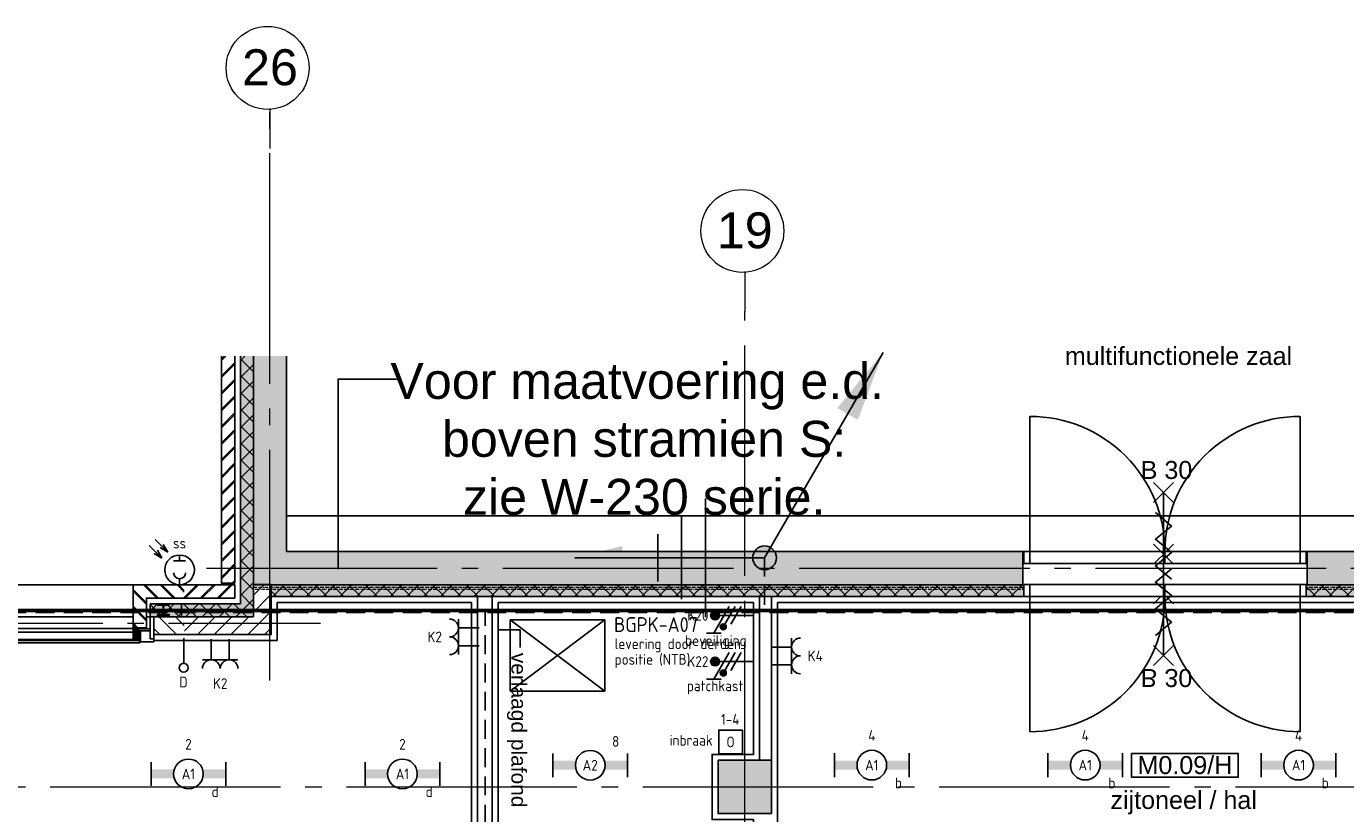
# Model space of a CAD drawing. Header units: millimetres. Extents: x -38031 to 123247, y -16330 to 129979.
# Tile 182 of 235: x 48300 to 59429, y 56970 to 63608. Entities that reach past the tile are written whole.
import ezdxf
from ezdxf.enums import TextEntityAlignment as Align

# ---------------------------------------------------------------- set-up
doc = ezdxf.new("R2010")
doc.units = ezdxf.units.MM
doc.header["$LTSCALE"] = 50
for name, pattern in [('HIDDEN', [9.525, 6.35, -3.175]), ('HIDDEN2', [4.7625, 3.175, -1.5875]), ('STYLE_02', [0.694425, 0.48607, -0.208355]), ('STYLE_07', [1.875, 0.625, -0.20828, 0.625, -0.20836, 0.06943, -0.13893]), ('STYLE_11', [5, 3.888855, -0.416718, 0.277786, -0.416641])]:
    doc.linetypes.add(name, pattern=pattern)
for name, color, linetype in [('AB$1A---_ATTRIB035', 8, 'Continuous'), ('AL$1A---_ALGEMEEN', 8, 'Continuous'), ('AM$1A---_ARCERING', 8, 'Continuous'), ('AT$1A---_TEKST070', 8, 'Continuous'), ('AT$1A---_TEKST100', 8, 'Continuous'), ('BOUWKUNDIG', 8, 'Continuous'), ('brandscheiding', 5, 'HIDDEN'), ('Data', 4, 'Continuous'), ('EB6441--_ATTRIB', 2, 'Continuous'), ('EL6121--', 3, 'Continuous'), ('EL6222--', 3, 'Continuous'), ('EL6311--', 3, 'Continuous'), ('EL6312--', 3, 'Continuous'), ('EL6441--', 3, 'Continuous'), ('EL6511--', 3, 'Continuous')]:
    doc.layers.add(name, color=color, linetype=linetype)
doc.layers.add('stramien', color=1, linetype='STYLE_11', lineweight=15)
doc.styles.add('Arial', font='ARIAL.TTF')
doc.styles.add('BURO-018', font='iso.shx', dxfattribs={"height": 90})
doc.styles.add('BURO-025', font='iso.shx', dxfattribs={"height": 125})
doc.styles.add('NORATT', font='iso.shx')
doc.styles.get("Standard").update_dxf_attribs({"font": 'iso.shx'})
pattern_1 = [(135, (-987936.49, -175784.82), (70.710678, 70.710678), []), (45, (-987637.15, -176084.16), (70.710678, -70.710678), [])]
pattern_2 = [(45, (0, 0), (70.7107, -70.7107), []), (45, (7.07, -7.07), (70.7107, -70.7107), [])]
pattern_3 = [(135, (0, 0), (70.7107, 70.7107), []), (45, (299.34, -299.34), (70.7107, -70.7107), [])]
pattern_4 = [(45, (0, 0), (70.7107, -70.7107), [])]
pattern_5 = [(45, (-987936.49, -175784.82), (70.710678, -70.710678), []), (45, (-987929.42, -175791.89), (70.710678, -70.710678), [])]

# ---------------------------------------------------------------- blocks, each defined once
blk = doc.blocks.new('E00126')
at = {"color": 0, "linetype": 'Continuous'}
for p, q in [((-3, 4.5), (3, 4.5)), ((-1.5, 1), (-1.5, 4.5)), ((1.5, 1), (1.5, 4.5))]:
    blk.add_line(p, q, dxfattribs=at)
for centre in [(-1.5, 6), (1.5, 6)]:
    blk.add_arc(centre, 1.5, 180, 0, dxfattribs=at)
at = {"color": 0, "linetype": 'Continuous', "style": 'BURO-018'}
for tag, p in [('E_GKAST', (0, 11.5)), ('E_GROEP', (0, 8.5)), ('E_SGROEP', (4.5, 8.5))]:
    blk.add_attdef(tag, text='', height=1.8, dxfattribs=at).set_placement(p, align=Align.MIDDLE)
at = {"color": 0, "linetype": 'Continuous', "style": 'BURO-018', "flags": 1}
for tag, p in [('E_VERMCODE', (13, 8.5)), ('E_MATCODE', (0, 0))]:
    blk.add_attdef(tag, text='', height=1.8, dxfattribs=at).set_placement(p, align=Align.MIDDLE)
blk = doc.blocks.new('1115B6630')
at = {"color": 0}
for p, q in [((-6.3, 2), (-6.3, -2)), ((6.3, 2), (6.3, -2))]:
    blk.add_line(p, q, dxfattribs=at)
at = {"color": 0, "linetype": 'Continuous'}
blk.add_circle((0, 0), 2.5, dxfattribs=at)
at = {"color": 0}
for points in [[(-2.5, 0.75), (-6.3, 0.75), (-2.5, -0.75), (-6.3, -0.75)], [(2.5, 0.75), (6.3, 0.75), (2.5, -0.75), (6.3, -0.75)]]:
    blk.add_solid(points, dxfattribs=at)
at = {"color": 0, "linetype": 'Continuous', "style": 'BURO-018'}
for tag, p in [('E_GKAST', (0, 8)), ('E_GROEP', (0, 5)), ('E_SGROEP', (4.5, 5)), ('E_ARMCODE', (0, 0)), ('E_SLET', (4.5, -3))]:
    blk.add_attdef(tag, text='', height=1.8, dxfattribs=at).set_placement(p, align=Align.MIDDLE)
blk = doc.blocks.new('E00168')
at = {"color": 0, "linetype": 'Continuous'}
blk.add_line((0, 0), (5, 8.66), dxfattribs=at)
blk.add_lwpolyline([(5, 8.66, 0, 1, 0), (3.5, 6.062, 1, 1, 0)], format="xyseb", dxfattribs=at)
at = {"color": 0, "const_width": 0.5}
blk.add_lwpolyline([(-0.25, 0, 1), (0.25, 0, 1)], format="xyb", close=True, dxfattribs=at)
at = {"color": 0, "linetype": 'Continuous'}
blk.add_circle((0, 0), 0.5, dxfattribs=at)
blk = doc.blocks.new('0215A2')
at = {"color": 0, "linetype": 'Continuous'}
for p, q in [((0, -8), (0, 0)), ((-2.5, -2.5), (2.5, -2.5)), ((-1.75, -3.5), (1.75, -3.5)), ((-1, -4.5), (1, -4.5))]:
    blk.add_line(p, q, dxfattribs=at)
blk.add_lwpolyline([(0, -8, 0, 1, 0), (0, -6, 1, 1, 0)], format="xyseb", dxfattribs=at)
at = {"color": 0, "linetype": 'Continuous', "style": 'BURO-018', "flags": 1}
blk.add_attdef('E_MATCODE', text='', height=1.8, rotation=90, dxfattribs=at).set_placement((0, 0), align=Align.MIDDLE)
blk = doc.blocks.new('E00139')
at = {"color": 0, "linetype": 'Continuous'}
blk.add_line((0, 5.25), (0, 1), dxfattribs=at)
blk.add_circle((0, 6), 0.75, dxfattribs=at)
at = {"color": 7, "style": 'BURO-018'}
for tag, p in [('E_COMMENT1', (0, 12)), ('E_DCOM1', (0, 9))]:
    blk.add_attdef(tag, text='', height=1.8, dxfattribs=at).set_placement(p, align=Align.MIDDLE)
at = {"color": 0, "style": 'BURO-018'}
blk.add_attdef('E_TEXT1', text='', height=1.8, dxfattribs=at).set_placement((2.5, 6), align=Align.MIDDLE)
at = {"color": 0, "linetype": 'Continuous', "style": 'BURO-018', "flags": 1}
blk.add_attdef('E_MATCODE', text='', height=1.8, dxfattribs=at).set_placement((0, 0), align=Align.MIDDLE)
blk = doc.blocks.new('E00078')
at = {"color": 0, "linetype": 'Continuous'}
for p, q in [((-3, 6.48), (-3, 8.98)), ((-3, 7.73), (1.5, 5.13)), ((0, 7.5), (0, 1)), ((1.5, 4.13), (-1.5, 5.87)), ((1.5, 3.13), (-1.5, 4.87))]:
    blk.add_line(p, q, dxfattribs=at)
at = {"color": 0, "const_width": 0.75}
blk.add_lwpolyline([(-0.38, 7.5, 1), (0.38, 7.5, 1)], format="xyb", close=True, dxfattribs=at)
at = {"color": 0, "linetype": 'Continuous', "const_width": 0.5}
blk.add_lwpolyline([(-2.18, 6.12, 1), (-1.68, 6.12, 1)], format="xyb", close=True, dxfattribs=at)
at = {"color": 0, "linetype": 'Continuous'}
for centre, radius in [((0, 7.5), 0.75), ((-1.93, 6.12), 0.5)]:
    blk.add_circle(centre, radius, dxfattribs=at)
at = {"color": 0, "linetype": 'Continuous', "style": 'BURO-018'}
for tag, p in [('E_GKAST', (0, 14)), ('E_GROEP', (0, 11)), ('E_SGROEP', (4.5, 11))]:
    blk.add_attdef(tag, text='', height=1.8, dxfattribs=at).set_placement(p, align=Align.MIDDLE)
at = {"color": 0, "linetype": 'Continuous', "style": 'BURO-018', "flags": 1}
for tag, p in [('E_VERMCODE', (13, 11)), ('E_MATCODE', (0, 0))]:
    blk.add_attdef(tag, text='', height=1.8, dxfattribs=at).set_placement(p, align=Align.MIDDLE)
blk = doc.blocks.new('0514A2')
at = {"color": 0, "linetype": 'Continuous'}
for p, q in [((-5.12, 7.62), (-3, 5.5)), ((-4.12, 8.62), (-2, 6.5)), ((-3, 5.5), (-3.75, 6.8)), ((-2, 6.5), (-3.3, 7.25)), ((-2, 6.5), (-2.75, 7.8)), ((-3, 5.5), (-4.3, 6.25)), ((-1, 5), (1, 5)), ((0, 6), (0, 5)), ((0, 2), (0, 1))]:
    blk.add_line(p, q, dxfattribs=at)
blk.add_circle((0, 3.5), 2.5, dxfattribs=at)
blk.add_arc((0, 3), 1, 180, 0, dxfattribs=at)
at = {"color": 0, "linetype": 'Continuous', "style": 'BURO-018'}
for tag, p in [('E_SLET1', (0, 8)), ('E_GROEP', (0, 0)), ('E_GKAST', (0, 0))]:
    blk.add_attdef(tag, text='', height=1.8, dxfattribs=at).set_placement(p, align=Align.MIDDLE)
at = {"color": 0, "linetype": 'Continuous', "style": 'BURO-018', "flags": 1}
for tag in ['E_MATCODE', 'E_SGROEP']:
    blk.add_attdef(tag, text='', height=1.8, dxfattribs=at).set_placement((0, 0), align=Align.MIDDLE)
blk = doc.blocks.new('txt 1_100 verlaagd plafond')
at = {"layer": 'AL$1A---_ALGEMEEN', "color": 0}
for p, q in [((-1830, 0), (-1830, 183)), ((-1830, 183), (-1680, 183))]:
    blk.add_line(p, q, dxfattribs=at)
blk.add_solid([(-1830, 0), (-1837, 25), (-1823, 25)], dxfattribs=at)
at = {"layer": 'AT$1A---_TEKST100', "insert": (-983, 236), "char_height": 126.27, "attachment_point": 2, "line_spacing_factor": 0.967741, "style": 'Arial'}
blk.add_mtext('{\\C256;\\lverlaagd plafond}', dxfattribs=at)
blk = doc.blocks.new('Group-18')
at = {"layer": 'AL$1A---_ALGEMEEN', "color": 0}
for points in [[(-9101, 25600), (-4306, 25600), (-4306, 30175), (-5946, 30175), (-5946, 29855), (-9102, 29855), (-9101, 25600)], [(-4081, 30175), (-4081, 25600), (-1926, 25600), (-1926, 28345), (-2276, 28345), (-2276, 28895), (-1926, 28895), (-1926, 30175), (-4081, 30175)], [(-1726, 30175), (-1726, 27490), (204, 27490), (205, 25600), (5224, 25600), (5224, 30175), (-1726, 30175)]]:
    blk.add_lwpolyline(points, dxfattribs=at)
at = {"layer": 'AL$1A---_ALGEMEEN', "color": 0, "rotation": 270}
blk.add_blockref('txt 1_100 verlaagd plafond', (-4079, 28116), dxfattribs=at)
blk = doc.blocks.new('Group-51')
at = {"color": 0}
blk.add_wipeout([(-270, 175), (-270, 145), (-455, 145), (-455, 173), (-453, 175)], dxfattribs=at).dxf.layer = 'AL$1A---_ALGEMEEN'
at = {"layer": 'AL$1A---_ALGEMEEN', "color": 0}
blk.add_lwpolyline([(-270, 175), (-270, 145), (-455, 145), (-455, 173), (-453, 175)], close=True, dxfattribs=at)
at = {"color": 0}
blk.add_wipeout([(-388, 145), (-373, 145), (-373, 45), (-388, 45)], dxfattribs=at).dxf.layer = 'AL$1A---_ALGEMEEN'
at = {"layer": 'AL$1A---_ALGEMEEN', "color": 0}
blk.add_lwpolyline([(-388, 145), (-373, 145), (-373, 45), (-388, 45)], close=True, dxfattribs=at)
at = {"color": 0}
blk.add_wipeout([(-480, 62), (-480, 175), (-457, 175), (-455, 173), (-455, 145), (-388, 145), (-388, 62)], dxfattribs=at).dxf.layer = 'AL$1A---_ALGEMEEN'
at = {"layer": 'AL$1A---_ALGEMEEN', "color": 0}
blk.add_lwpolyline([(-480, 62), (-480, 175), (-457, 175), (-455, 173), (-455, 145), (-388, 145), (-388, 62)], close=True, dxfattribs=at)
blk = doc.blocks.new('zijdetail kozijn')
at = {"layer": 'AL$1A---_ALGEMEEN', "color": 0}
blk.add_blockref('Group-51', (0, 0), dxfattribs=at)
at = {"layer": 'AM$1A---_ARCERING', "linetype": 'Continuous', "lineweight": 0}
blk.add_hatch(color=256, dxfattribs=at).paths.add_polyline_path([(-463, 54), (-491, 54), (-491, 56), (-391, 56), (-391, 31), (-368, 31), (-368, 0), (-463, 0), (-463, 22)])
at = {"layer": 'AL$1A---_ALGEMEEN', "color": 0}
blk.add_lwpolyline([(-463, 54), (-491, 54), (-491, 56), (-391, 56), (-391, 31), (-368, 31), (-368, 0), (-463, 0), (-463, 22)], close=True, dxfattribs=at)
blk = doc.blocks.new('HEA 100')
at = {"layer": 'AM$1A---_ARCERING', "linetype": 'Continuous', "lineweight": 0}
h = blk.add_hatch(color=256, dxfattribs=at)
edge = h.paths.add_edge_path()
edge.add_arc((14.5, -28), 12, 180, 270)
edge.add_line((14.5, -40), (50, -40))
edge.add_line((50, -40), (50, -48))
edge.add_line((50, -48), (-50, -48))
edge.add_line((-50, -48), (-50, -40))
edge.add_line((-50, -40), (-14.5, -40))
edge.add_arc((-14.5, -28), 12, 270, 360)
edge.add_line((-2.5, -28), (-2.5, 28))
edge.add_arc((-14.5, 28), 12, 0, 90)
edge.add_line((-14.5, 40), (-50, 40))
edge.add_line((-50, 40), (-50, 48))
edge.add_line((-50, 48), (50, 48))
edge.add_line((50, 48), (50, 40))
edge.add_line((50, 40), (14.5, 40))
edge.add_arc((14.5, 28), 12, 90, 180)
edge.add_line((2.5, 28), (2.5, -28))
at = {"layer": 'AL$1A---_ALGEMEEN', "color": 0, "flags": 128}
blk.add_lwpolyline([(2.5, -28, 0.4142136), (14.5, -40), (50, -40), (50, -48), (-50, -48), (-50, -40), (-14.5, -40, 0.4142136), (-2.5, -28), (-2.5, 28, 0.4142136), (-14.5, 40), (-50, 40), (-50, 48), (50, 48), (50, 40), (14.5, 40, 0.4142136), (2.5, 28)], format="xyb", close=True, dxfattribs=at)
blk = doc.blocks.new('31x_alu-bg-mk101-p')
at = {"layer": 'AL$1A---_ALGEMEEN', "color": 0}
blk.add_line((0, 1637), (0, 0), dxfattribs=at)
at = {"layer": 'AL$1A---_ALGEMEEN', "color": 0, "xscale": -1, "rotation": 180}
blk.add_blockref('zijdetail kozijn', (0, 0), dxfattribs=at)
at = {"layer": 'AL$1A---_ALGEMEEN', "color": 0}
blk.add_line((-270, 2068), (-270, -435), dxfattribs=at)
at = {"color": 0}
blk.add_wipeout([(-401, 1637), (-401, 0), (-463, 0), (-463, 1637)], dxfattribs=at).dxf.layer = 'AL$1A---_ALGEMEEN'
at = {"layer": 'AL$1A---_ALGEMEEN', "color": 0}
blk.add_lwpolyline([(-401, 1637), (-401, 0), (-463, 0), (-463, 1637)], close=True, dxfattribs=at)
at = {"color": 0}
for points in [[(0, 1637), (-363, 1637), (-363, 1750), (-113, 1750), (-113, 2068), (0, 2068)], [(0, 0), (-363, 0), (-363, -113), (-113, -113), (-113, -432), (0, -432)]]:
    blk.add_wipeout(points, dxfattribs=at).dxf.layer = 'AL$1A---_ALGEMEEN'
at = {"layer": 'AM$1A---_ARCERING', "linetype": 'Continuous', "lineweight": 5}
h = blk.add_hatch(dxfattribs=at)
h.set_pattern_fill('BAKSTEEN', color=256, style=0, pattern_type=2)
h.set_pattern_definition(pattern_2)
h.paths.add_polyline_path([(0, 1637), (-363, 1637), (-363, 1750), (-113, 1750), (-113, 2068), (0, 2068)])
at = {"layer": 'AM$1A---_ARCERING', "linetype": 'Continuous', "lineweight": 0}
for points in [[(-160, 1782), (-270, 1782), (-270, 2068), (-160, 2068)], [(-160, -145), (-270, -145), (-270, -432), (-160, -432)]]:
    blk.add_hatch(color=256, dxfattribs=at).paths.add_polyline_path(points)
at = {"layer": 'AM$1A---_ARCERING', "linetype": 'Continuous', "lineweight": 5}
h = blk.add_hatch(dxfattribs=at)
h.set_pattern_fill('ISOLATIE', color=256, style=0, pattern_type=2)
h.set_pattern_definition(pattern_3)
h.paths.add_polyline_path([(-160, 1782), (-270, 1782), (-270, 2068), (-160, 2068)])
h = blk.add_hatch(dxfattribs=at)
h.set_pattern_fill('BAKSTEEN', color=256, style=0, pattern_type=2)
h.set_pattern_definition(pattern_2)
h.paths.add_polyline_path([(0, 0), (-363, 0), (-363, -113), (-113, -113), (-113, -432), (0, -432)])
h = blk.add_hatch(dxfattribs=at)
h.set_pattern_fill('ISOLATIE', color=256, style=0, pattern_type=2)
h.set_pattern_definition(pattern_3)
h.paths.add_polyline_path([(-160, -145), (-270, -145), (-270, -432), (-160, -432)])
at = {"layer": 'AL$1A---_ALGEMEEN', "color": 0}
for p, q in [((-160, 2068), (-160, 1782)), ((0, 2068), (0, 1637)), ((0, -432), (0, 0)), ((-160, -432), (-160, -145))]:
    blk.add_line(p, q, dxfattribs=at)
at = {"layer": 'AL$1A---_ALGEMEEN', "color": 0, "flags": 128}
for points in [[(0, 1637), (-363, 1637), (-363, 1750), (-113, 1750), (-113, 2068)], [(-160, 1782), (-270, 1782), (-270, 2068)], [(0, 0), (-363, 0), (-363, -113), (-113, -113), (-113, -432)], [(-160, -145), (-270, -145), (-270, -432)]]:
    blk.add_lwpolyline(points, dxfattribs=at)
at = {"color": 0}
for points in [[(-320, 2068), (-420, 2068), (-420, 1912), (-420, 1812), (-270, 1812), (-270, 2068)], [(-320, -432), (-420, -432), (-420, -275), (-420, -175), (-270, -175), (-270, -432)]]:
    blk.add_wipeout(points, dxfattribs=at).dxf.layer = 'AL$1A---_ALGEMEEN'
at = {"layer": 'AM$1A---_ARCERING', "linetype": 'Continuous', "lineweight": 5}
h = blk.add_hatch(dxfattribs=at)
h.set_pattern_fill('KALKZANDSTEEN', color=256, style=0, pattern_type=2)
h.set_pattern_definition(pattern_4)
edge = h.paths.add_edge_path()
edge.add_line((-320, 2068), (-420, 2068))
edge.add_line((-420, 2068), (-420, 1912))
edge.add_line((-420, 1912), (-420, 1812))
edge.add_line((-420, 1812), (-270, 1812))
edge.add_line((-270, 1812), (-270, 2068))
h = blk.add_hatch(dxfattribs=at)
h.set_pattern_fill('KALKZANDSTEEN', color=256, style=0, pattern_type=2)
h.set_pattern_definition(pattern_4)
edge = h.paths.add_edge_path()
edge.add_line((-320, -432), (-420, -432))
edge.add_line((-420, -432), (-420, -275))
edge.add_line((-420, -275), (-420, -175))
edge.add_line((-420, -175), (-270, -175))
edge.add_line((-270, -175), (-270, -432))
at = {"layer": 'AL$1A---_ALGEMEEN', "color": 0, "flags": 128}
for points in [[(-420, 2068), (-420, 1912), (-420, 1812), (-270, 1812), (-270, 2068)], [(-420, -432), (-420, -275), (-420, -175), (-270, -175), (-270, -432)]]:
    blk.add_lwpolyline(points, dxfattribs=at)
at = {"layer": 'AL$1A---_ALGEMEEN', "color": 0, "xscale": -1, "rotation": 90}
blk.add_blockref('HEA 100', (-212, 1892), dxfattribs=at)
at = {"layer": 'AL$1A---_ALGEMEEN', "color": 0, "rotation": 90}
blk.add_blockref('HEA 100', (-212, -255), dxfattribs=at)
at = {"layer": 'AL$1A---_ALGEMEEN', "color": 0}
blk.add_blockref('zijdetail kozijn', (0, 1637), dxfattribs=at)
for p, q in [((-491, 1691), (-491, -54)), ((-368, 0), (-368, 1637))]:
    blk.add_line(p, q, dxfattribs=at)
blk = doc.blocks.new('tekst 12 pts')
at = {"layer": 'AL$1A---_ALGEMEEN', "color": 0, "style": 'Arial'}
blk.add_attdef('naam_ruimte', text='', height=152, dxfattribs=at).set_placement((0, -41), align=Align.TOP_CENTER)
at = {"layer": 'AL$1A---_ALGEMEEN', "color": 0, "flags": 1}
for tag, p in [('oppervlakte', (-265, -1003)), ('stramiennummer', (-265, -1276))]:
    blk.add_attdef(tag, p, '', height=152, dxfattribs=at)
blk = doc.blocks.new('ruimtenummer')
at = {"layer": 'AL$1A---_ALGEMEEN', "color": 0, "flags": 1}
for tag, p in [('peil', (-450, -397)), ('onderdeel', (-450, -670))]:
    blk.add_attdef(tag, p, '', height=152, dxfattribs=at)
at = {"color": 0}
blk.add_wipeout([(-450, 100), (450, 100), (450, -100), (-450, -100)], dxfattribs=at).dxf.layer = 'AL$1A---_ALGEMEEN'
at = {"layer": 'AL$1A---_ALGEMEEN', "color": 0}
blk.add_lwpolyline([(-450, 100), (450, 100), (450, -100), (-450, -100)], close=True, dxfattribs=at)
at = {"layer": 'AL$1A---_ALGEMEEN', "color": 0, "style": 'Arial'}
blk.add_attdef('ruimtenummer', text='', height=152, dxfattribs=at).set_placement((0, 78), align=Align.TOP_CENTER)
blk = doc.blocks.new('Group-4')
at = {"layer": 'AL$1A---_ALGEMEEN', "color": 0}
for p, q in [((-84, 512), (84, 343)), ((-84, 343), (84, 512))]:
    blk.add_line(p, q, dxfattribs=at)
at = {"layer": 'AL$1A---_ALGEMEEN', "color": 0, "flags": 1}
blk.add_attdef('B60_30', (-84, 343), '', height=0.2, dxfattribs=at)
blk = doc.blocks.new('Group-5')
at = {"layer": 'AL$1A---_ALGEMEEN', "color": 0}
for p, q in [((-84, -343), (84, -512)), ((-84, -512), (84, -343))]:
    blk.add_line(p, q, dxfattribs=at)
at = {"layer": 'AL$1A---_ALGEMEEN', "color": 0, "flags": 1}
blk.add_attdef('B60_30', (-84, -512), '', height=0.2, dxfattribs=at)
blk = doc.blocks.new('65-wbdbo 30 zelfsl')
at = {"layer": 'AL$1A---_ALGEMEEN', "color": 0}
blk.add_line((0, -427), (0, 427), dxfattribs=at)
blk.add_lwpolyline([(-68, 259), (68, 145), (-68, 33), (68, -79), (-68, -191), (68, -303)], dxfattribs=at)
for name in ['Group-4', 'Group-5']:
    blk.add_blockref(name, (0, 0), dxfattribs=at)
at = {"layer": 'AT$1A---_TEKST100', "style": 'Arial'}
blk.add_text('B 30', height=151.5, dxfattribs=at).set_placement((25, 693), align=Align.TOP_CENTER)
blk = doc.blocks.new('32x_hout-mk 818-p')
at = {"layer": 'AL$1A---_ALGEMEEN', "color": 0, "flags": 128}
for points in [[(50, 280), (50, 1420, -0.4142135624), (1190, 280, -0.4142135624)], [(2330, 280), (2330, 1420, 0.4142135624), (1190, 280, 0.4142135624)]]:
    blk.add_lwpolyline(points, format="xyb", dxfattribs=at)
at = {"color": 0}
for points in [[(0, 280), (50, 280), (50, 180), (0, 180)], [(2330, 280), (2380, 280), (2380, 180), (2330, 180)]]:
    blk.add_wipeout(points, dxfattribs=at).dxf.layer = 'AL$1A---_ALGEMEEN'
at = {"layer": 'AL$1A---_ALGEMEEN', "color": 0}
for points in [[(0, 280), (50, 280), (50, 180), (0, 180)], [(2330, 280), (2380, 280), (2380, 180), (2330, 180)]]:
    blk.add_lwpolyline(points, close=True, dxfattribs=at)
at = {"color": 0}
blk.add_wipeout([(1190, 280), (2330, 280), (2330, 180), (1190, 180)], dxfattribs=at).dxf.layer = 'AL$1A---_ALGEMEEN'
at = {"layer": 'AL$1A---_ALGEMEEN', "color": 0}
blk.add_lwpolyline([(1190, 280), (2330, 280), (2330, 180), (1190, 180)], close=True, dxfattribs=at)
at = {"color": 0}
blk.add_wipeout([(50, 280), (1190, 280), (1190, 180), (50, 180)], dxfattribs=at).dxf.layer = 'AL$1A---_ALGEMEEN'
at = {"layer": 'AL$1A---_ALGEMEEN', "color": 0}
blk.add_lwpolyline([(50, 280), (1190, 280), (1190, 180), (50, 180)], close=True, dxfattribs=at)
blk.add_blockref('65-wbdbo 30 zelfsl', (1177.689047, 350.309375), dxfattribs=at)
blk = doc.blocks.new('200254 W 210 11-06-2007')
at = {"layer": 'AM$1A---_ARCERING', "linetype": 'Continuous', "lineweight": 0}
for points in [[(13906, 33752), (13409, 33752), (13409, 33642), (14016, 33642), (14016, 35840), (13906, 35840)], [(14016, 33912), (20506, 33912), (20506, 34192), (14296, 34192), (14296, 35840), (14016, 35840)], [(33301, 34192), (22906, 34192), (22906, 33912), (33301, 33912)], [(14156, 33912), (14156, 33812), (20516, 33812), (20516, 33912)], [(29261, 33912), (22896, 33912), (22896, 33812), (29261, 33812)], [(17936, 32432), (18386, 32432), (18386, 31982), (17936, 31982)]]:
    blk.add_hatch(color=256, dxfattribs=at).paths.add_polyline_path(points)
at = {"layer": 'AM$1A---_ARCERING', "linetype": 'Continuous', "lineweight": 5}
h = blk.add_hatch(dxfattribs=at)
h.set_pattern_fill('ISOLATIE', color=256, scale=50, style=0, pattern_type=2)
h.set_pattern_definition(pattern_1)
h.paths.add_polyline_path([(13906, 33752), (13409, 33752), (13409, 33642), (14016, 33642), (14016, 35840), (13906, 35840)])
h = blk.add_hatch(dxfattribs=at)
h.set_pattern_fill('BAKSTEEN', color=256, scale=50, style=0, pattern_type=2)
h.set_pattern_definition(pattern_5)
h.paths.add_polyline_path([(13859, 33925), (13859, 35840), (13746, 35840), (13746, 33925)])
h = blk.add_hatch(dxfattribs=at)
h.set_pattern_fill('KALKZANDSTEEN', color=256, scale=50, style=0, pattern_type=2)
h.set_pattern_definition([(45, (-987936.49, -175784.82), (70.710678, -70.710678), [])])
h.paths.add_polyline_path([(14016, 33642), (13409, 33642), (13409, 33492), (14166, 33492), (14166, 33913), (14016, 33913)])
h = blk.add_hatch(dxfattribs=at)
h.set_pattern_fill('ISOLATIE', color=256, scale=50, style=0, pattern_type=2)
h.set_pattern_definition(pattern_1)
h.paths.add_polyline_path([(14156, 33912), (14156, 33812), (20516, 33812), (20516, 33912)])
h = blk.add_hatch(dxfattribs=at)
h.set_pattern_fill('ISOLATIE', color=256, scale=50, style=0, pattern_type=2)
h.set_pattern_definition(pattern_1)
h.paths.add_polyline_path([(29261, 33912), (22896, 33912), (22896, 33812), (29261, 33812)])
at = {"layer": 'AL$1A---_ALGEMEEN'}
for p, q in [((13859, 33925), (13859, 35840)), ((13906, 35840), (13906, 33752)), ((14016, 35840), (14016, 33912)), ((14016, 33642), (13409, 33642))]:
    blk.add_line(p, q, dxfattribs=at)
at = {"layer": 'AL$1A---_ALGEMEEN', "flags": 128}
for points in [[(13906, 33752), (13409, 33752), (13409, 33642), (14016, 33642), (14016, 35840)], [(13746, 35840), (13746, 33925), (13859, 33925)], [(14016, 33912), (20506, 33912), (20506, 34192), (14296, 34192), (14296, 35840)], [(13409, 33492), (14166, 33492), (14166, 33913), (14016, 33913), (14016, 33642)]]:
    blk.add_lwpolyline(points, dxfattribs=at)
at = {"layer": 'AL$1A---_ALGEMEEN'}
blk.add_lwpolyline([(14731, 34043), (14731, 35646), (15231, 35646)], dxfattribs=at)
for points in [[(14296, 34492), (36316, 34492), (36316, 34192), (14296, 34192)], [(14156, 33912), (14156, 33812), (20516, 33812), (20516, 33912)], [(29261, 33912), (22896, 33912), (22896, 33812), (29261, 33812)], [(15906, 33812), (16031, 33812), (16031, 29137), (15906, 29137)], [(18286, 33812), (18286, 32432), (18386, 32432), (18386, 33812)], [(17936, 32432), (18386, 32432), (18386, 31982), (17936, 31982)]]:
    blk.add_lwpolyline(points, close=True, dxfattribs=at)
at = {"layer": 'AL$1A---_ALGEMEEN', "linetype": 'Continuous'}
blk.add_lwpolyline([(33301, 34192), (22906, 34192), (22906, 33912), (33301, 33912)], close=True, dxfattribs=at)
at = {"layer": 'AL$1A---_ALGEMEEN', "linetype": 'STYLE_07', "lineweight": 15}
blk.add_lwpolyline([(14016, 33892), (63375, 33892), (63375, 33872), (14016, 33872)], close=True, dxfattribs=at)
at = {"layer": 'stramien', "ltscale": 10}
for p, q in [((14156, 33106), (14156, 37921)), ((18161, -41014), (18161, 36216)), ((-37699, 32207), (65521, 32207))]:
    blk.add_line(p, q, dxfattribs=at)
at = {"layer": 'AL$1A---_ALGEMEEN'}
ref = blk.add_blockref('tekst 12 pts', (21820, 35959), dxfattribs=at)
ref.add_attrib('naam_ruimte', 'multifunctionele zaal', dxfattribs={"layer": 'AB$1A---_ATTRIB035', "height": 151.52, "style": 'Arial'}).set_placement((21820, 35917), align=Align.TOP_CENTER)
blk.add_blockref('Group-18', (20162, 3587), dxfattribs=at)
ref = blk.add_blockref('tekst 12 pts', (21864, 32214), dxfattribs=at)
ref.add_attrib('naam_ruimte', 'zijtoneel / hal', dxfattribs={"layer": 'AB$1A---_ATTRIB035', "height": 151.52, "style": 'Arial'}).set_placement((21864, 32173), align=Align.TOP_CENTER)
at = {"layer": 'AT$1A---_TEKST070', "insert": (17254, 35140), "char_height": 303.05, "attachment_point": 5, "line_spacing_factor": 0.967741, "style": 'Arial'}
blk.add_mtext('{\\C256;\\lVoor maatvoering e.d.\\P boven stramien S:\\P zie W-230 serie.}', dxfattribs=at)
at = {"linetype": 'Continuous'}
blk.add_wipeout([(18491, 36895), (18489, 36861), (18484, 36827), (18476, 36793), (18464, 36761), (18450, 36730), (18432, 36700), (18412, 36673), (18388, 36647), (18363, 36624), (18335, 36604), (18306, 36586), (18275, 36572), (18243, 36560), (18209, 36552), (18175, 36547), (18141, 36545), (18107, 36547), (18073, 36552), (18039, 36560), (18007, 36572), (17976, 36586), (17947, 36604), (17919, 36624), (17893, 36647), (17870, 36673), (17850, 36700), (17832, 36730), (17818, 36761), (17806, 36793), (17798, 36827), (17793, 36861), (17791, 36895), (17793, 36929), (17798, 36963), (17806, 36997), (17818, 37029), (17832, 37060), (17850, 37089), (17870, 37117), (17893, 37142), (17919, 37165), (17947, 37186), (17976, 37204), (18007, 37218), (18039, 37230), (18073, 37238), (18107, 37243), (18141, 37245), (18175, 37243), (18209, 37238), (18243, 37230), (18275, 37218), (18306, 37204), (18335, 37186), (18363, 37165), (18388, 37142), (18412, 37117), (18432, 37089), (18450, 37060), (18464, 37029), (18476, 36997), (18484, 36963), (18489, 36929)], dxfattribs=at).dxf.layer = 'stramien'
at = {"layer": 'stramien', "linetype": 'Continuous'}
blk.add_line((18161, 36554), (18161, 36216), dxfattribs=at)
blk.add_circle((18141, 36895), 350, dxfattribs=at)
at = {"layer": 'AL$1A---_ALGEMEEN'}
blk.add_blockref('32x_hout-mk 818-p', (20516, 33912), dxfattribs=at)
at = {"layer": 'AL$1A---_ALGEMEEN', "rotation": 90}
blk.add_blockref('31x_alu-bg-mk101-p', (13001, 33912), dxfattribs=at)
at = {"layer": 'AL$1A---_ALGEMEEN'}
ref = blk.add_blockref('ruimtenummer', (21874, 32389), dxfattribs=at)
ref.add_attrib('ruimtenummer', 'M0.09/H', dxfattribs={"layer": 'AB$1A---_ATTRIB035', "height": 151.5, "style": 'Arial'}).set_placement((21874, 32467), align=Align.TOP_CENTER)
at = {"layer": 'stramien', "insert": (18161, 37052), "char_height": 303, "attachment_point": 2, "line_spacing_factor": 0.967741, "style": 'Arial'}
blk.add_mtext('{\\C1;\\l19}', dxfattribs=at)
at = {"linetype": 'Continuous'}
blk.add_wipeout([(14486, 38270), (14484, 38236), (14479, 38202), (14471, 38168), (14459, 38136), (14445, 38105), (14427, 38076), (14407, 38048), (14383, 38022), (14358, 37999), (14330, 37979), (14301, 37961), (14270, 37947), (14238, 37935), (14204, 37927), (14170, 37922), (14136, 37920), (14102, 37922), (14068, 37927), (14034, 37935), (14002, 37947), (13971, 37961), (13942, 37979), (13914, 37999), (13888, 38022), (13865, 38048), (13845, 38076), (13827, 38105), (13813, 38136), (13801, 38168), (13793, 38202), (13788, 38236), (13786, 38270), (13788, 38304), (13793, 38338), (13801, 38372), (13813, 38404), (13827, 38435), (13845, 38464), (13865, 38492), (13888, 38517), (13914, 38541), (13942, 38561), (13971, 38579), (14002, 38593), (14034, 38605), (14068, 38613), (14102, 38618), (14136, 38620), (14170, 38618), (14204, 38613), (14238, 38605), (14270, 38593), (14301, 38579), (14330, 38561), (14358, 38541), (14383, 38517), (14407, 38492), (14427, 38464), (14445, 38435), (14459, 38404), (14471, 38372), (14479, 38338), (14484, 38304)], dxfattribs=at).dxf.layer = 'stramien'
at = {"layer": 'AM$1A---_ARCERING', "linetype": 'Continuous', "lineweight": 5}
h = blk.add_hatch(dxfattribs=at)
h.set_pattern_fill('BAKSTEEN', color=256, scale=50, style=0, pattern_type=2)
h.set_pattern_definition(pattern_5)
h.paths.add_polyline_path([(13859, 33912), (13432, 33912), (13432, 33799), (13859, 33799)])
at = {"layer": 'AL$1A---_ALGEMEEN'}
blk.add_line((13859, 33912), (13432, 33912), dxfattribs=at)
at = {"layer": 'AL$1A---_ALGEMEEN', "flags": 128}
blk.add_lwpolyline([(13432, 33799), (13859, 33799), (13859, 33912)], dxfattribs=at)
at = {"layer": 'stramien', "linetype": 'Continuous'}
blk.add_line((14156, 37929), (14156, 37591), dxfattribs=at)
at = {"layer": 'stramien', "ltscale": 10}
blk.add_line((-74199, 33587), (14581, 33587), dxfattribs=at)
at = {"layer": 'stramien', "linetype": 'Continuous'}
blk.add_circle((14136, 38270), 350, dxfattribs=at)
at = {"layer": 'AL$1A---_ALGEMEEN', "xscale": -1, "rotation": 180}
blk.add_blockref('32x_hout-mk 818-p', (20516, 34093), dxfattribs=at)
at = {"layer": 'stramien', "insert": (14156, 38427), "char_height": 303, "attachment_point": 2, "line_spacing_factor": 0.967741, "style": 'Arial'}
blk.add_mtext('{\\C1;\\l26}', dxfattribs=at)
at = {"layer": 'stramien', "ltscale": 10}
blk.add_line((13621, 34052), (65524, 34052), dxfattribs=at)
blk = doc.blocks.new('ES020101')
at = {"color": 0}
blk.add_lwpolyline([(-2, -2), (2, -2), (2, 2), (-2, 2)], close=True, dxfattribs=at)
at = {"color": 0, "style": 'NORATT'}
for tag, p in [('NUMMER', (0, 3.5)), ('CODE', (0, 0))]:
    blk.add_attdef(tag, text='', height=1.8, dxfattribs=at).set_placement(p, align=Align.MIDDLE)
at = {"style": 'NORATT'}
for tag, flags, p in [('PANEEL', 9, (-2.5, 2.5)), ('GRP', 8, (-2.5, 0))]:
    blk.add_attdef(tag, text='', height=1.8, dxfattribs=dict(at, flags=flags)).set_placement(p, align=Align.MIDDLE_RIGHT)
at = {"style": 'NORATT', "flags": 9}
blk.add_attdef('M_CODE', text='', height=1.8, dxfattribs=at).set_placement((0, 0), align=Align.MIDDLE_CENTER)
for tag, p in [('FABR', (2.5, -2.5)), ('TYPE', (2.5, -5))]:
    blk.add_attdef(tag, text='', height=1.8, dxfattribs=at).set_placement(p, align=Align.MIDDLE_LEFT)

msp = doc.modelspace()

# ---------------------------------------------------------------- block references
at = {"layer": 'BOUWKUNDIG'}
msp.add_blockref('200254 W 210 11-06-2007', (36199, 24987.6), dxfattribs=at)

# ---------------------------------------------------------------- next in the draw order: linework, layer by layer
at = {"layer": 'brandscheiding', "const_width": 30}
msp.add_lwpolyline([(10177.2, 29399.4), (10177.2, 58682.4), (65540.9, 58682.4), (65540.9, 46231.3)], dxfattribs=at)
at = {"layer": 'Data'}
for p, q in [((52379.9, 58603.4), (53179.9, 58603.4)), ((52379.9, 58003.4), (52379.9, 58603.4)), ((52379.9, 58603.4), (53179.9, 58003.4)), ((53179.9, 58603.4), (52379.9, 58003.4)), ((53179.9, 58603.4), (53179.9, 58003.4)), ((53179.9, 58003.4), (52379.9, 58003.4))]:
    msp.add_line(p, q, dxfattribs=at)
at = {"layer": 'EL6121--', "color": 5, "linetype": 'HIDDEN2'}
for p, q in [((54527.6, 59127.2), (54527.6, 58664.8)), ((-2580, 58664.8), (99081, 58664.8)), ((52171.2, 54981.1), (52171.2, 58664.8))]:
    msp.add_line(p, q, dxfattribs=at)

# ---------------------------------------------------------------- next in the draw order: block references
at = {"layer": 'EL6121--', "linetype": 'HIDDEN2', "xscale": 200, "yscale": 200, "zscale": 200}
msp.add_blockref('E00168', (54527.6, 59127.2), dxfattribs=at)
at = {"layer": 'EL6121--', "linetype": 'HIDDEN2', "xscale": 200, "yscale": 200, "zscale": 200, "rotation": 270}
msp.add_blockref('0215A2', (54527.6, 59127.2), dxfattribs=at)
at = {"layer": 'EL6222--'}
ref = msp.add_blockref('E00078', (54485, 58641.1), dxfattribs=dict(at, xscale=50, yscale=50, zscale=50, rotation=90))
ref.add_attrib('E_GROEP', 'K20', dxfattribs={"layer": '0', "color": 1, "linetype": 'Continuous', "height": 90, "style": 'BURO-018'}).set_placement((53965.3, 58641.1), align=Align.MIDDLE)
ref.add_attrib('E_VERMCODE', 'beveiliging', dxfattribs={"layer": '0', "color": 1, "linetype": 'Continuous', "height": 90, "style": 'BURO-018'}).set_placement((54116.4, 58415.7), align=Align.MIDDLE)
ref = msp.add_blockref('E00126', (52169.7, 58460.2), dxfattribs=dict(at, xscale=50, yscale=50, zscale=50, rotation=90))
ref.add_attrib('E_GROEP', 'K2', dxfattribs={"layer": '0', "color": 1, "linetype": 'Continuous', "height": 90, "style": 'BURO-018'}).set_placement((51744.7, 58460.2), align=Align.MIDDLE)
ref = msp.add_blockref('E00126', (49934.7, 58492), dxfattribs=dict(at, xscale=50, yscale=50, zscale=50, rotation=180))
ref.add_attrib('E_GROEP', 'K2', dxfattribs={"layer": '0', "color": 1, "linetype": 'Continuous', "height": 90, "style": 'BURO-018'}).set_placement((49934.7, 58067), align=Align.MIDDLE)
ref = msp.add_blockref('E00126', (54529.7, 58299.5), dxfattribs=dict(at, xscale=50, yscale=50, zscale=50, rotation=270))
ref.add_attrib('E_GROEP', 'K4', dxfattribs={"layer": '0', "color": 1, "linetype": 'Continuous', "height": 90, "style": 'BURO-018'}).set_placement((54954.7, 58299.5), align=Align.MIDDLE)
ref = msp.add_blockref('E00078', (54485, 58252.2), dxfattribs=dict(at, xscale=50, yscale=50, zscale=50, rotation=90))
ref.add_attrib('E_GROEP', 'K22', dxfattribs={"layer": '0', "color": 1, "linetype": 'Continuous', "height": 90, "style": 'BURO-018'}).set_placement((53965.3, 58252.2), align=Align.MIDDLE)
ref.add_attrib('E_VERMCODE', 'patchkast', dxfattribs={"layer": '0', "color": 1, "linetype": 'Continuous', "height": 90, "style": 'BURO-018'}).set_placement((54109.9, 58033.3), align=Align.MIDDLE)
at = {"layer": 'EL6311--'}
ref = msp.add_blockref('1115B6630', (55432, 57378.5), dxfattribs=dict(at, xscale=50, yscale=50, zscale=50))
ref.add_attrib('E_ARMCODE', 'A1', dxfattribs={"layer": '0', "color": 1, "linetype": 'Continuous', "height": 90, "style": 'BURO-018'}).set_placement((55432, 57378.5), align=Align.MIDDLE)
ref.add_attrib('E_SLET', 'b', dxfattribs={"layer": '0', "color": 1, "linetype": 'Continuous', "height": 90, "style": 'BURO-018'}).set_placement((55657, 57228.5), align=Align.MIDDLE)
ref.add_attrib('E_GROEP', '4', dxfattribs={"layer": '0', "color": 1, "linetype": 'Continuous', "height": 90, "style": 'BURO-018'}).set_placement((55432, 57628.5), align=Align.MIDDLE)
ref = msp.add_blockref('1115B6630', (57232, 57378.5), dxfattribs=dict(at, xscale=50, yscale=50, zscale=50))
ref.add_attrib('E_ARMCODE', 'A1', dxfattribs={"layer": '0', "color": 1, "linetype": 'Continuous', "height": 90, "style": 'BURO-018'}).set_placement((57232, 57378.5), align=Align.MIDDLE)
ref.add_attrib('E_SLET', 'b', dxfattribs={"layer": '0', "color": 1, "linetype": 'Continuous', "height": 90, "style": 'BURO-018'}).set_placement((57457, 57228.5), align=Align.MIDDLE)
ref.add_attrib('E_GROEP', '4', dxfattribs={"layer": '0', "color": 1, "linetype": 'Continuous', "height": 90, "style": 'BURO-018'}).set_placement((57232, 57628.5), align=Align.MIDDLE)
ref = msp.add_blockref('1115B6630', (59032, 57378.5), dxfattribs=dict(at, xscale=50, yscale=50, zscale=50))
ref.add_attrib('E_ARMCODE', 'A1', dxfattribs={"layer": '0', "color": 1, "linetype": 'Continuous', "height": 90, "style": 'BURO-018'}).set_placement((59032, 57378.5), align=Align.MIDDLE)
ref.add_attrib('E_SLET', 'b', dxfattribs={"layer": '0', "color": 1, "linetype": 'Continuous', "height": 90, "style": 'BURO-018'}).set_placement((59257, 57228.5), align=Align.MIDDLE)
ref.add_attrib('E_GROEP', '4', dxfattribs={"layer": '0', "color": 1, "linetype": 'Continuous', "height": 90, "style": 'BURO-018'}).set_placement((59032, 57628.5), align=Align.MIDDLE)
ref = msp.add_blockref('1115B6630', (49667.2, 57304.5), dxfattribs=dict(at, xscale=50, yscale=50, zscale=50))
ref.add_attrib('E_ARMCODE', 'A1', dxfattribs={"layer": '0', "color": 1, "linetype": 'Continuous', "height": 90, "style": 'BURO-018'}).set_placement((49667.2, 57304.5), align=Align.MIDDLE)
ref.add_attrib('E_SLET', 'd', dxfattribs={"layer": '0', "color": 1, "linetype": 'Continuous', "height": 90, "style": 'BURO-018'}).set_placement((49892.2, 57154.5), align=Align.MIDDLE)
ref.add_attrib('E_GROEP', '2', dxfattribs={"layer": '0', "color": 1, "linetype": 'Continuous', "height": 90, "style": 'BURO-018'}).set_placement((49667.2, 57554.5), align=Align.MIDDLE)
ref = msp.add_blockref('1115B6630', (51472.6, 57304.5), dxfattribs=dict(at, xscale=50, yscale=50, zscale=50))
ref.add_attrib('E_ARMCODE', 'A1', dxfattribs={"layer": '0', "color": 1, "linetype": 'Continuous', "height": 90, "style": 'BURO-018'}).set_placement((51472.6, 57304.5), align=Align.MIDDLE)
ref.add_attrib('E_SLET', 'd', dxfattribs={"layer": '0', "color": 1, "linetype": 'Continuous', "height": 90, "style": 'BURO-018'}).set_placement((51697.6, 57154.5), align=Align.MIDDLE)
ref.add_attrib('E_GROEP', '2', dxfattribs={"layer": '0', "color": 1, "linetype": 'Continuous', "height": 90, "style": 'BURO-018'}).set_placement((51472.6, 57554.5), align=Align.MIDDLE)
ref = msp.add_blockref('1115B6630', (53056.4, 57377.6), dxfattribs=dict(at, xscale=50, yscale=50, zscale=50))
ref.add_attrib('E_ARMCODE', 'A2', dxfattribs={"layer": '0', "color": 1, "linetype": 'Continuous', "height": 90, "style": 'BURO-018'}).set_placement((53056.4, 57377.6), align=Align.MIDDLE)
ref.add_attrib('E_GROEP', '8', dxfattribs={"layer": '0', "color": 1, "linetype": 'Continuous', "height": 90, "style": 'BURO-018'}).set_placement((53271.1, 57579), align=Align.MIDDLE)
at = {"layer": 'EL6312--'}
ref = msp.add_blockref('0514A2', (49592.4, 58850), dxfattribs=dict(at, xscale=50, yscale=50, zscale=50))
ref.add_attrib('E_SLET1', 'ss', dxfattribs={"layer": '0', "color": 1, "linetype": 'Continuous', "height": 90, "style": 'BURO-018'}).set_placement((49592.4, 59250), align=Align.MIDDLE)
at = {"layer": 'EL6441--'}
ref = msp.add_blockref('E00139', (49627.3, 58499.5), dxfattribs=dict(at, xscale=50, yscale=50, zscale=50, rotation=179.9999999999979))
ref.add_attrib('E_TEXT1', 'D', dxfattribs={"layer": 'EB6441--_ATTRIB', "color": 1, "height": 90, "style": 'NORATT'}).set_placement((49624.7, 58078.9), align=Align.MIDDLE)
at = {"layer": 'EL6511--'}
ref = msp.add_blockref('ES020101', (54240.5, 57574.3, 1050), dxfattribs=dict(at, xscale=50, yscale=50, zscale=50))
ref.add_attrib('NUMMER', '1-4', dxfattribs={"layer": '0', "color": 1, "height": 90, "style": 'BURO-018'}).set_placement((54237.4, 57764.8, 1050), align=Align.MIDDLE)
ref.add_attrib('CODE', 'O', dxfattribs={"layer": '0', "color": 0, "height": 90, "style": 'BURO-018'}).set_placement((54240.5, 57574.3, 1050), align=Align.MIDDLE)
ref.add_attrib('GRP', 'inbraak', dxfattribs={"layer": '0', "color": 1, "height": 90, "style": 'NORATT', "flags": 8}).set_placement((54089.8, 57588.2, 1050), align=Align.MIDDLE_RIGHT)

# ---------------------------------------------------------------- next in the draw order: texts
at = {"layer": 'Data', "color": 2, "style": 'BURO-025'}
msp.add_text('BGPK-A07', height=125, dxfattribs=at).set_placement((53257.1, 58501.3))
at = {"layer": 'Data', "color": 2, "linetype": 'STYLE_02', "style": 'BURO-018'}
for s, p in [('levering door derden', (53261.7, 58356.5)), ('positie (NTB)', (53261.7, 58225.1))]:
    msp.add_text(s, height=90, dxfattribs=at).set_placement(p)
at = {"layer": 'EL6511--', "insert": (28735, 62014.5), "char_height": 90, "width": 2500, "attachment_point": 1, "style": 'BURO-018'}
msp.add_mtext('\\pi202.14;{\\C1;4x Automatische Optische Brandmelder in \\P\\pi1044.3;loopbrug}', dxfattribs=at)

doc.saveas('drawing.dxf')
